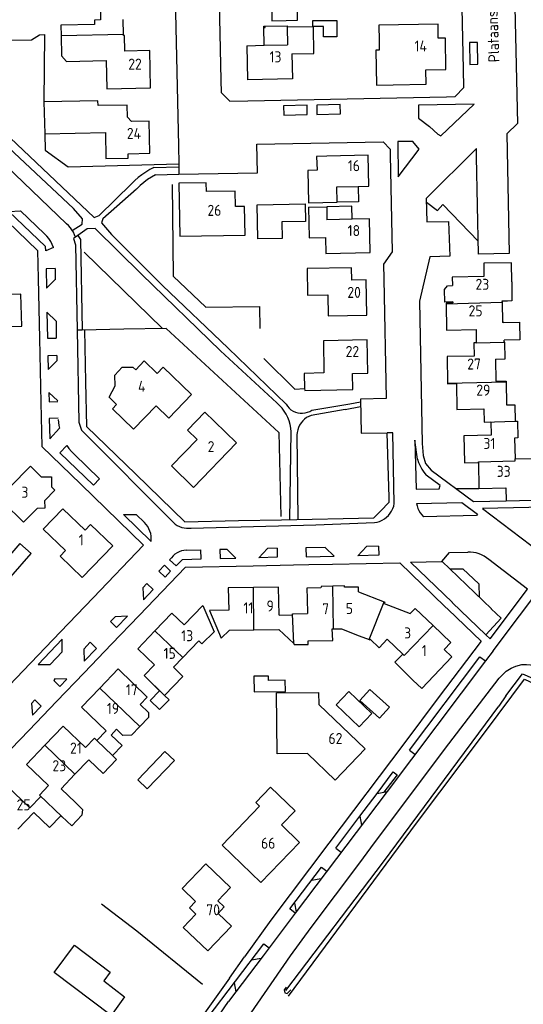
# Model space of a CAD drawing. Header units: metres. Extents: x 226218 to 240385, y 439369 to 449677.
# Tile 188 of 256: x 235396 to 235510, y 443989 to 444212. Entities that reach past the tile are written whole.
import ezdxf

# ---------------------------------------------------------------- set-up
doc = ezdxf.new("R2010")
doc.units = ezdxf.units.M
doc.header["$MEASUREMENT"] = 0
for name, color, linetype in [('BIJGEBOUW', 4, 'Continuous'), ('DAKRAND', 4, 'Continuous'), ('DAKRAND-BYG', 4, 'Continuous'), ('HEG', 253, 'Continuous'), ('HEK', 253, 'Continuous'), ('HOOFDGEBOUW', 4, 'Continuous'), ('HOUTWAL', 253, 'Continuous'), ('HUISNUMMER', 253, 'Continuous'), ('INSTEEKSLOOT', 153, 'Continuous'), ('KANTVERH', 253, 'Continuous'), ('MIDSLTGREPPEL', 253, 'Continuous'), ('OVERVBOUW', 253, 'Continuous'), ('RASTER', 253, 'Continuous'), ('STRAATNAAM', 253, 'Continuous'), ('TUSSENMUUR', 253, 'Continuous')]:
    doc.layers.add(name, color=color, linetype=linetype)
doc.styles.get("Standard").update_dxf_attribs({"font": 'iso.shx'})

msp = doc.modelspace()

# ---------------------------------------------------------------- linework, layer by layer
at = {"layer": 'BIJGEBOUW'}
for points in [[(235470.42, 444059.97), (235467.56, 444056.95), (235472.81, 444051.96)], [(235472.81, 444051.96), (235475.68, 444054.98), (235470.42, 444059.97)]]:
    msp.add_lwpolyline(points, dxfattribs=at)
at = {"layer": 'DAKRAND'}
for p, q in [((235401.21, 444193.77), (235401.37, 444186.48)), ((235401.37, 444186.48), (235415.16, 444186.78)), ((235505.22, 444148.3), (235505.31, 444143.67)), ((235506.13, 444130.26), (235506.27, 444125.01)), ((235508.09, 444117.49), (235508.19, 444112.77))]:
    msp.add_line(p, q, dxfattribs=at)
for points in [[(235456.18, 444212.21), (235458.81, 444212.26), (235458.65, 444221.21)], [(235413.94, 444217.87), (235414.05, 444212.34), (235412.67, 444212.31), (235412.69, 444211.33), (235405.06, 444211.17), (235405.11, 444208.75)], [(235405.11, 444208.75), (235405.2, 444204.19), (235406.35, 444202.95), (235415.32, 444203.13)], [(235477.34, 444207.61), (235477.36, 444205.52), (235476.6, 444205.51), (235476.72, 444197.57), (235480.53, 444197.64)], [(235413.49, 444192.9), (235413.47, 444194.03), (235401.21, 444193.77)], [(235465.45, 444181.42), (235463.13, 444181.39), (235463.21, 444178.26)], [(235461.28, 444169.84), (235461.44, 444162.88), (235465.17, 444162.95)], [(235507.46, 444152.92), (235507.47, 444148.59), (235506.45, 444148.56), (235505.21, 444148.53), (235505.22, 444148.3)], [(235494.03, 444148.35), (235492.27, 444148.29), (235492.16, 444151.2), (235492.83, 444152), (235493.95, 444152.06)], [(235505.64, 444143.68), (235509.17, 444143.76), (235509.25, 444139.79), (235505.72, 444139.72)], [(235503.74, 444135.41), (235503.85, 444130.36), (235506.13, 444130.37), (235506.13, 444130.26)], [(235508.19, 444112.77), (235511.99, 444112.85), (235512.11, 444107.13)], [(235399.72, 444101.6), (235401.47, 444101.62), (235401.42, 444103.34)], [(235461.2, 444071.43), (235466.79, 444071.57), (235466.68, 444074.17)], [(235482.67, 444068.45), (235480.86, 444066.62), (235484.99, 444062.58)], [(235461.08, 444045.88), (235454.17, 444045.81), (235454.04, 444059.68), (235463.57, 444059.77), (235463.63, 444056.99)], [(235423.04, 444057.02), (235424.95, 444055.23), (235424.98, 444054.05), (235423, 444052.01)], [(235423, 444052.01), (235421.08, 444050.03), (235419.15, 444050), (235417.71, 444051.39)], [(235408.34, 444034.76), (235409.94, 444033.19), (235409.77, 444031.9), (235407.56, 444029.49), (235405.25, 444031.61)]]:
    msp.add_lwpolyline(points, dxfattribs=at)
at = {"layer": 'DAKRAND-BYG'}
for points in [[(235462.27, 444212.2), (235467.68, 444212.25), (235467.71, 444208.54), (235464.67, 444208.51), (235464.65, 444210.86), (235462.28, 444210.84), (235462.27, 444212.2)], [(235460.58, 444166.64), (235455.2, 444166.54), (235455.27, 444162.76), (235449.76, 444162.66), (235449.62, 444170.41), (235460.51, 444170.61), (235460.58, 444166.64)], [(235393.7, 444086), (235398.29, 444091.25), (235395.69, 444093.52), (235391.1, 444088.27), (235393.7, 444086)], [(235455.99, 444062.53), (235452.18, 444062.48), (235452.17, 444063.46), (235448.9, 444063.42), (235448.94, 444059.88), (235456.02, 444059.96), (235455.99, 444062.53)], [(235477.43, 444053.9), (235472.97, 444057.92), (235475.23, 444060.43), (235479.69, 444056.41), (235477.43, 444053.9)], [(235428.68, 444046.37), (235422.5, 444039.94), (235424.67, 444037.85), (235430.86, 444044.28), (235428.68, 444046.37)], [(235419.5, 443990.71), (235416.45, 443986.43), (235403.52, 443996.24), (235408.12, 444002.43), (235416.24, 443996.32), (235414.78, 443994.29), (235419.5, 443990.71)]]:
    msp.add_lwpolyline(points, dxfattribs=at)
at = {"layer": 'HEG'}
for points in [[(235379.16, 444208.23), (235383.17, 444208.28), (235383.17, 444207.65), (235398.35, 444207.81), (235400.22, 444208.97), (235401.31, 444209.01), (235401.21, 444193.77)], [(235401.37, 444186.48), (235401.46, 444182.81), (235406.7, 444179.02), (235431.8, 444179.71)], [(235430.34, 444175), (235430.58, 444154.19), (235437.95, 444147.2), (235450.12, 444147.31), (235450.2, 444142.36)]]:
    msp.add_lwpolyline(points, dxfattribs=at)
at = {"layer": 'HEK'}
for points in [[(235428.99, 444142.33), (235454.56, 444118.71), (235454.98, 444099.66)], [(235451.16, 444135.54), (235458.18, 444128.55), (235460.4, 444128.72)]]:
    msp.add_lwpolyline(points, dxfattribs=at)
at = {"layer": 'HOOFDGEBOUW'}
for p, q in [((235419.27, 444209.03), (235419.2, 444212.45)), ((235451.14, 444210.6), (235451.13, 444210.92)), ((235451.13, 444210.92), (235451.45, 444210.92)), ((235456.42, 444210.7), (235456.48, 444206.69)), ((235419.28, 444208.79), (235419.27, 444209.03)), ((235419.47, 444208.8), (235419.28, 444208.79)), ((235419.54, 444205.29), (235419.47, 444208.8)), ((235447.24, 444206.51), (235451.21, 444206.59)), ((235447.24, 444206.51), (235447.4, 444198.77)), ((235451.21, 444206.59), (235456.48, 444206.69)), ((235467.7, 444174.49), (235472.56, 444174.59)), ((235467.77, 444170.98), (235467.7, 444174.49)), ((235472.56, 444174.59), (235474.98, 444174.65)), ((235461.26, 444170.84), (235467.77, 444170.98)), ((235461.28, 444169.84), (235465.42, 444169.93)), ((235465.42, 444169.93), (235465.47, 444167)), ((235471.18, 444167.12), (235465.47, 444167)), ((235505.64, 444143.68), (235505.31, 444143.67)), ((235499.32, 444142.1), (235499.38, 444139.1)), ((235505.73, 444139.27), (235505.72, 444139.72)), ((235423.97, 444134.99), (235426.92, 444132.15)), ((235471.29, 444132.14), (235474.78, 444132.21)), ((235501.08, 444124.11), (235501.15, 444121.12)), ((235439.92, 444121.24), (235437.74, 444123.33)), ((235444.96, 444116.4), (235439.92, 444121.24)), ((235393.49, 444106.34), (235398.12, 444111.12)), ((235403.71, 444105.68), (235401.42, 444103.34)), ((235460.97, 444081.03), (235461.03, 444077.64)), ((235472.66, 444082.55), (235478.48, 444080.3)), ((235457.68, 444077.57), (235461.03, 444077.64)), ((235443.3, 444073.9), (235448.9, 444073.99)), ((235448.9, 444073.99), (235454.51, 444074.07)), ((235454.51, 444074.07), (235457.98, 444070.87)), ((235466.68, 444074.17), (235466.94, 444074.17)), ((235466.94, 444074.17), (235468.78, 444074.21)), ((235468.78, 444074.21), (235472.82, 444072.63)), ((235472.82, 444072.63), (235475.09, 444071.74)), ((235436.36, 444071.44), (235432.72, 444067.66)), ((235477.32, 444069.91), (235479.16, 444071.82)), ((235479.16, 444071.82), (235482.67, 444068.45)), ((235432.72, 444067.66), (235430.61, 444065.47)), ((235423.95, 444063.57), (235426.33, 444065.99)), ((235430.61, 444065.47), (235432.77, 444063.38)), ((235418.07, 444065.08), (235413.91, 444060.76)), ((235432.77, 444063.38), (235428.6, 444059.05)), ((235463.63, 444056.99), (235474.15, 444046.94)), ((235413.22, 444048.89), (235415.33, 444051.07)), ((235416.46, 444050.08), (235417.71, 444051.39)), ((235408.23, 444041.19), (235411.39, 444044.47)), ((235405.08, 444037.92), (235408.23, 444041.19)), ((235408.34, 444034.76), (235405.08, 444037.92)), ((235395.24, 444028.72), (235398.92, 444032.55))]:
    msp.add_line(p, q, dxfattribs=at)
for points in [[(235452.92, 444215.48), (235452.98, 444212.15), (235456.18, 444212.21)], [(235451.14, 444210.6), (235451.46, 444210.6), (235451.45, 444210.92)], [(235457.5, 444204.69), (235462.52, 444204.76), (235462.43, 444210.79), (235456.42, 444210.7)], [(235480.53, 444197.64), (235487.96, 444197.77), (235487.95, 444201.01), (235492.48, 444201.1), (235492.35, 444208.18), (235490.75, 444208.18), (235490.69, 444211.39), (235477.28, 444211.15), (235477.34, 444207.61)], [(235425.42, 444196.92), (235425.25, 444205.41), (235419.54, 444205.29)], [(235457.5, 444204.69), (235457.61, 444198.96), (235447.4, 444198.77)], [(235415.32, 444203.13), (235415.45, 444196.72), (235425.42, 444196.92)], [(235421.1, 444189.29), (235420.16, 444190.28), (235420.1, 444193.04), (235413.49, 444192.9)], [(235425.26, 444182.11), (235425.1, 444189.38), (235421.1, 444189.29)], [(235415.16, 444186.78), (235415.29, 444180.91), (235420.34, 444181.02), (235420.32, 444182), (235425.26, 444182.11)], [(235474.98, 444174.65), (235474.83, 444181.63), (235465.45, 444181.42)], [(235463.21, 444178.26), (235461.1, 444178.21), (235461.26, 444170.84)], [(235446.89, 444163.55), (235446.78, 444170.05), (235444.67, 444170.02), (235444.61, 444173.53), (235438.1, 444173.42), (235438.07, 444175.42), (235431.86, 444175.31), (235432.09, 444163.3), (235446.89, 444163.55)], [(235475.26, 444159.61), (235475.12, 444167.2), (235471.18, 444167.12)], [(235465.17, 444162.95), (235465.23, 444159.39), (235475.26, 444159.61)], [(235507.46, 444152.92), (235507.37, 444157.27), (235501.07, 444157.14), (235501.13, 444154.14)], [(235471.1, 444153.31), (235471.04, 444156.08), (235460.94, 444155.92), (235461.03, 444149.93), (235465.69, 444150.01)], [(235474.54, 444145.38), (235474.4, 444153.4), (235471.1, 444153.31)], [(235501.13, 444154.14), (235493.91, 444153.99), (235493.95, 444152.06)], [(235386.17, 444142.64), (235396.16, 444142.89), (235395.98, 444150.09), (235393.48, 444150.03)], [(235465.69, 444150.01), (235465.78, 444145.22), (235474.54, 444145.38)], [(235494.03, 444148.35), (235494.03, 444148.14), (235492.51, 444148.11), (235492.52, 444147.96)], [(235492.52, 444147.96), (235492.64, 444141.96), (235499.32, 444142.1)], [(235474.78, 444132.21), (235474.62, 444139.75), (235464.66, 444139.52), (235464.77, 444132.27)], [(235499.38, 444139.1), (235499.38, 444139.1), (235498.8, 444139.09), (235498.86, 444136.08)], [(235503.74, 444135.41), (235505.92, 444135.46), (235505.84, 444139.27), (235505.73, 444139.27)], [(235426.67, 444124.8), (235421.53, 444119.49), (235416.78, 444124.11), (235417.7, 444125.08), (235416, 444126.72), (235417.35, 444129.31), (235417.28, 444131.77), (235418.96, 444133.54), (235421.39, 444133.59), (235422.03, 444132.98), (235423.97, 444134.99)], [(235498.86, 444136.08), (235492.73, 444135.96), (235492.86, 444129.95)], [(235426.92, 444132.15), (235428.29, 444133.53), (235434.69, 444127.35)], [(235464.77, 444132.27), (235460.33, 444132.15), (235460.4, 444128.72)], [(235460.4, 444128.72), (235460.41, 444128.29), (235471.32, 444128.51), (235471.29, 444132.14)], [(235492.86, 444129.95), (235492.86, 444129.79), (235494.85, 444129.83), (235494.97, 444123.99), (235501.08, 444124.11)], [(235434.69, 444127.35), (235429.54, 444122.02), (235426.67, 444124.8)], [(235506.27, 444125.01), (235508.14, 444125.05), (235508.22, 444121.29)], [(235437.74, 444123.33), (235433.82, 444119.26), (235435.97, 444117.18)], [(235508.22, 444121.29), (235508.22, 444121.29), (235508.72, 444121.3), (235508.8, 444117.51), (235508.09, 444117.49)], [(235501.15, 444121.12), (235501.15, 444121.12), (235502.65, 444121.15), (235502.72, 444118.14)], [(235435.97, 444117.18), (235430.14, 444111.18), (235435.17, 444106.29), (235444.96, 444116.4)], [(235502.72, 444118.14), (235496.57, 444118.01), (235496.69, 444112.02)], [(235398.12, 444111.12), (235400.6, 444108.7), (235402.9, 444108.71), (235402.93, 444106.43), (235403.71, 444105.68)], [(235496.69, 444112.02), (235496.7, 444111.84), (235499.85, 444111.9)], [(235499.85, 444111.9), (235499.97, 444106.06), (235506.11, 444106.19)], [(235506.11, 444106.19), (235506.17, 444103.22), (235512.2, 444103.35), (235512.11, 444107.13)], [(235399.72, 444101.6), (235396.58, 444098.38), (235392.07, 444102.77)], [(235416.83, 444093.03), (235409.9, 444085.81), (235404.86, 444090.66), (235406.1, 444091.96), (235401.05, 444096.8), (235405.49, 444101.4), (235410.56, 444096.59), (235411.8, 444097.86), (235416.83, 444093.03)], [(235448.77, 444083.57), (235443.07, 444083.49), (235443.15, 444078.39)], [(235454.58, 444077.27), (235454.46, 444083.65), (235448.77, 444083.57)], [(235466.77, 444083.88), (235464.12, 444083.83), (235464.11, 444083.5), (235460.93, 444083.44), (235460.97, 444081.03)], [(235472.66, 444082.55), (235472.64, 444083.67), (235469.45, 444083.61), (235469.43, 444083.92), (235466.77, 444083.88)], [(235433.01, 444075.1), (235437.26, 444079.46), (235439.83, 444073.51), (235437.08, 444070.75), (235436.36, 444071.44)], [(235478.48, 444080.3), (235478.58, 444080.26), (235478.48, 444079.95), (235484.38, 444077.67)], [(235484.38, 444077.67), (235485.53, 444078.84), (235489.57, 444074.96)], [(235433.01, 444075.1), (235430.27, 444077.74), (235426.41, 444073.72)], [(235443.15, 444078.39), (235438.81, 444078.34), (235441.47, 444072.05), (235443.3, 444073.9)], [(235454.58, 444077.27), (235457.69, 444077.33), (235457.68, 444077.57)], [(235489.57, 444074.96), (235493.6, 444071.09), (235492.07, 444069.5)], [(235426.41, 444073.72), (235422.55, 444069.69), (235426.33, 444065.99)], [(235457.98, 444070.87), (235457.98, 444070.86), (235457.99, 444070.6), (235461.21, 444070.66), (235461.2, 444071.43)], [(235475.09, 444071.74), (235475.21, 444071.69), (235475.27, 444071.84), (235477.32, 444069.91)], [(235492.07, 444069.5), (235493.84, 444067.81), (235486.98, 444060.66), (235484.99, 444062.58)], [(235423.04, 444057.02), (235424.64, 444058.72), (235418.07, 444065.08)], [(235428.6, 444059.05), (235428.6, 444059.05), (235429.61, 444058.07), (235427.46, 444055.85), (235425.31, 444057.94), (235427.47, 444060.14), (235423.95, 444063.57)], [(235413.91, 444060.76), (235409.76, 444056.44), (235415.33, 444051.07)], [(235410.6, 444047.25), (235405.58, 444052.08), (235401.42, 444047.76)], [(235416.79, 444045.45), (235418.95, 444047.71), (235416.46, 444050.08)], [(235401.42, 444047.76), (235397.25, 444043.44), (235402.27, 444038.62)], [(235410.6, 444047.25), (235412.68, 444049.41), (235413.22, 444048.89)], [(235411.39, 444044.47), (235414.63, 444041.39), (235417.7, 444044.57), (235416.79, 444045.45)], [(235474.15, 444046.94), (235467.37, 444039.88), (235461.08, 444045.88)], [(235398, 444033.58), (235392.7, 444038.68), (235388.95, 444034.79)], [(235400.22, 444036.46), (235400.21, 444036.47), (235402.27, 444038.62)], [(235398, 444033.58), (235400.49, 444036.18), (235400.22, 444036.46)], [(235455.11, 444029.7), (235458.24, 444032.92), (235452.64, 444038.28), (235449.33, 444034.82), (235450.17, 444033.99)], [(235398.92, 444032.55), (235402.49, 444029.08), (235405.07, 444031.75), (235405.25, 444031.61)], [(235450.48, 444016.63), (235441.64, 444025.13), (235450.17, 444033.99)], [(235455.11, 444029.7), (235459.22, 444025.71), (235450.48, 444016.63)], [(235443.78, 444006.73), (235440.76, 444009.63), (235442.1, 444011.08), (235440.71, 444012.46), (235443.6, 444015.5), (235437.96, 444020.88), (235432.58, 444015.25), (235435.61, 444012.35), (235434.22, 444010.9), (235435.72, 444009.48), (235432.81, 444006.45), (235438.38, 444001.1), (235443.78, 444006.73)]]:
    msp.add_lwpolyline(points, dxfattribs=at)
at = {"layer": 'HOUTWAL'}
msp.add_lwpolyline([(235414.27, 444011.78), (235422.3, 444005.64), (235437.24, 443993.53)], dxfattribs=at)
at = {"layer": 'INSTEEKSLOOT'}
msp.add_lwpolyline([(235456.2, 443992.89), (235455.74, 443992.27), (235455.94, 443991.63), (235456.47, 443991.48), (235457.25, 443992.25)], dxfattribs=at)
at = {"layer": 'KANTVERH'}
for p, q in [((235360.25, 444210.22), (235406.34, 444166.09)), ((235372.93, 444202.17), (235407.88, 444169.58)), ((235382.55, 444195.93), (235412.64, 444167.55)), ((235431.72, 444183.78), (235431.8, 444179.71)), ((235449.66, 444177.69), (235449.55, 444184.14)), ((235499.46, 444181.27), (235499.45, 444183.17)), ((235431.8, 444179.71), (235431.85, 444177.34)), ((235426.17, 444178.86), (235431.82, 444178.99)), ((235426.57, 444177.22), (235431.86, 444177.34)), ((235431.85, 444177.34), (235449.66, 444177.69)), ((235421.06, 444175.13), (235413.76, 444167.94)), ((235422.22, 444173.97), (235414.56, 444167.21)), ((235488.05, 444170.97), (235490.58, 444169.08)), ((235490.58, 444169.08), (235491.78, 444170.45)), ((235491.78, 444170.45), (235499.84, 444162.17)), ((235389.32, 444170.04), (235399.74, 444160.02)), ((235395.89, 444169.02), (235401.32, 444163.83)), ((235409.99, 444167.21), (235407.88, 444169.58)), ((235407.63, 444164.61), (235409.89, 444166)), ((235409.89, 444166), (235409.99, 444167.21)), ((235412.64, 444167.55), (235413.76, 444167.94)), ((235414.56, 444167.21), (235414.25, 444166.28)), ((235414.25, 444166.28), (235416.55, 444163.66)), ((235411.04, 444164.96), (235408.93, 444163.42)), ((235412.86, 444165), (235411.04, 444164.96)), ((235423.32, 444154.64), (235412.86, 444165)), ((235416.55, 444163.66), (235428.14, 444152.07)), ((235408.93, 444163.42), (235408.39, 444163.03)), ((235399.74, 444160.02), (235399.88, 444153.66)), ((235403.73, 444155.95), (235403.77, 444153.37)), ((235399.88, 444153.66), (235400.16, 444140.08)), ((235441.28, 444137.3), (235423.32, 444154.64)), ((235428.14, 444152.07), (235443.04, 444137.86)), ((235403.94, 444144), (235404, 444140.13)), ((235409.02, 444141.97), (235408.71, 444141.97)), ((235409.85, 444141.99), (235409.02, 444141.97)), ((235400.16, 444140.08), (235400.5, 444125.58)), ((235454.11, 444125.46), (235441.28, 444137.3)), ((235443.04, 444137.86), (235456.17, 444125.15)), ((235404.09, 444136.2), (235404.12, 444134.99)), ((235470.64, 444125.21), (235473.08, 444125.73)), ((235400.5, 444125.58), (235400.73, 444115.57)), ((235469.64, 444123.96), (235461.91, 444122.63)), ((235462.06, 444123.83), (235470.64, 444125.21)), ((235469.64, 444123.96), (235473.1, 444124.61)), ((235457.02, 444099), (235457.33, 444118.91)), ((235458.64, 444118.18), (235458.82, 444099.04)), ((235479.56, 444103.97), (235479.12, 444118.7)), ((235485.43, 444117.01), (235485.71, 444105.91)), ((235486.01, 444112.71), (235485.43, 444117.01)), ((235400.73, 444115.57), (235409.54, 444107.04)), ((235408.06, 444113.8), (235413.8, 444108.21)), ((235494.72, 444106.03), (235499.9, 444106.05)), ((235498.71, 444103.07), (235506.17, 444103.22)), ((235503.2, 444069.22), (235527.97, 444102.2)), ((235422.11, 444100.17), (235424.01, 444098.32)), ((235422.11, 444100.17), (235422.14, 444100.17)), ((235487.4, 444099.63), (235487.31, 444099.63)), ((235442.79, 444092.21), (235441.18, 444092.17)), ((235454.13, 444092.46), (235451.93, 444092.39)), ((235465.06, 444092.64), (235460.64, 444092.59)), ((235477.2, 444092.92), (235474.42, 444092.86)), ((235429.73, 444089.86), (235430.17, 444090.32)), ((235433.55, 444092.05), (235436.85, 444092.11)), ((235422.79, 444077.18), (235433.36, 444088.18)), ((235428.55, 444088.64), (235427.27, 444087.29)), ((235433.36, 444088.18), (235448.7, 444088.5)), ((235448.7, 444088.5), (235457.88, 444088.69)), ((235466.69, 444088.87), (235482, 444089.17)), ((235493.4, 444087.78), (235502.81, 444078.71)), ((235424.6, 444084.49), (235423.66, 444083.53)), ((235417.35, 444076.95), (235416.28, 444075.85)), ((235416.55, 444070.71), (235422.79, 444077.18)), ((235493.01, 444078.55), (235500.45, 444071.4)), ((235405.37, 444071.82), (235399.86, 444066.07)), ((235405.36, 444068.98), (235405.37, 444071.82)), ((235411.7, 444071.13), (235410.24, 444069.59)), ((235410.32, 444064.22), (235416.55, 444070.71)), ((235402.59, 444066.09), (235405.36, 444068.98)), ((235484.23, 444046.66), (235500.2, 444067.81)), ((235500.2, 444067.81), (235501.46, 444066.92)), ((235503.2, 444069.22), (235501.46, 444066.92)), ((235399.86, 444066.07), (235402.59, 444066.09)), ((235501.46, 444066.92), (235479.11, 444037.31)), ((235404.05, 444057.71), (235410.32, 444064.22)), ((235397.82, 444051.23), (235404.05, 444057.71)), ((235484.23, 444046.66), (235485.46, 444045.73)), ((235476.84, 444036.86), (235480.53, 444041.74)), ((235479.11, 444037.31), (235458.25, 444009.66)), ((235472.93, 444031.67), (235476.84, 444036.86)), ((235476.84, 444036.86), (235478.36, 444037.16)), ((235478.36, 444037.16), (235479.11, 444037.31)), ((235467.46, 444024.42), (235472.93, 444031.67)), ((235472.93, 444031.67), (235473.33, 444029.64)), ((235467.46, 444024.42), (235468.7, 444023.49)), ((235457.07, 444010.64), (235464.21, 444020.11)), ((235464.21, 444020.11), (235465.45, 444019.18)), ((235461.97, 444017.14), (235464.17, 444017.51)), ((235458.07, 444011.97), (235458.48, 444009.97)), ((235458.25, 444009.66), (235450.96, 444000)), ((235458.25, 444009.66), (235457.07, 444010.64)), ((235451.11, 444002.75), (235452.36, 444001.81)), ((235440.19, 443975.36), (235457.17, 444000)), ((235450.96, 444000), (235443.12, 443989.61)), ((235443.32, 443994.94), (235446.78, 443999.79)), ((235448.33, 443999.06), (235450.56, 443999.47)), ((235444.42, 443993.87), (235444.81, 443991.84)), ((235440.02, 443985.12), (235443.12, 443989.61))]:
    msp.add_line(p, q, dxfattribs=at)
for points in [[(235439.49, 444291.35), (235439.99, 444262.38), (235440.36, 444244.55), (235441.4, 444198.65), (235441.46, 444195.91), (235443.44, 444193.94), (235447.49, 444194.02), (235492.59, 444194.9), (235494.59, 444194.94), (235496.57, 444197.03), (235496.48, 444201.18), (235495.59, 444242.87), (235495.08, 444266.96), (235497.33, 444267)], [(235418.6, 444263.06), (235421.25, 444263.1), (235425.12, 444263.15), (235430.05, 444261.08), (235431.72, 444183.78)], [(235505.57, 444262.93), (235505.6, 444256.77), (235507.24, 444254.95), (235508.76, 444188.88), (235506.3, 444186.54), (235506.85, 444159.34), (235499.9, 444159.19), (235499.46, 444181.27)], [(235499.75, 444202.3), (235499.65, 444207.25), (235497.85, 444207.21), (235497.95, 444202.26), (235499.75, 444202.3)], [(235460.98, 444190.88), (235460.94, 444192.98), (235455.61, 444192.87), (235455.66, 444190.77), (235460.98, 444190.88)], [(235468.53, 444191.03), (235468.49, 444193.13), (235463.16, 444193.02), (235463.2, 444190.92), (235468.53, 444191.03)], [(235498.89, 444193.27), (235486.23, 444193.03), (235486.28, 444190.03), (235488.77, 444188.17), (235490.62, 444186.41), (235491.29, 444186.02), (235498.89, 444193.27)], [(235449.55, 444184.14), (235478.2, 444184.7), (235479.81, 444183), (235479.84, 444181.75), (235480.25, 444159.72), (235478.34, 444156.9), (235478.4, 444153.5), (235478.88, 444126.45), (235473.07, 444126.33), (235473.2, 444118.59), (235479.12, 444118.7)], [(235486.38, 444183.05), (235485, 444184.8), (235481.55, 444184.77), (235481.64, 444176.74), (235486.38, 444183.05)], [(235499.45, 444183.17), (235488.03, 444171.86), (235488.14, 444166.52), (235493.09, 444166.62)], [(235426.17, 444178.86), (235425.23, 444178.38), (235424.32, 444177.84), (235423.44, 444177.24), (235422.61, 444176.59), (235421.81, 444175.88), (235421.06, 444175.13)], [(235426.57, 444177.22), (235425.62, 444176.7), (235424.71, 444176.12), (235423.85, 444175.47), (235423.03, 444174.77), (235422.26, 444174)], [(235403.37, 444160.74), (235401.62, 444159.94), (235401.57, 444160.91), (235393.23, 444168.91), (235395.89, 444169.02)], [(235408.39, 444163.03), (235408.17, 444163.61), (235407.89, 444164.17), (235407.57, 444164.7), (235407.2, 444165.2), (235406.79, 444165.67), (235406.34, 444166.09)], [(235493.09, 444166.62), (235493.36, 444158.73), (235488.82, 444158.63), (235486.47, 444148.54), (235487.09, 444116.21), (235487.35, 444113.55), (235487.83, 444111.68), (235489.1, 444110.2), (235498.73, 444103.07)], [(235403.37, 444160.74), (235403.09, 444161.43), (235402.74, 444162.09), (235402.32, 444162.72), (235401.85, 444163.3), (235401.32, 444163.83)], [(235408.39, 444163.03), (235407.9, 444162.72), (235408.34, 444161.34), (235408.71, 444141.97)], [(235408.93, 444163.42), (235409.47, 444162.53), (235409.85, 444141.99)], [(235403.73, 444155.95), (235401.67, 444155.85), (235401.78, 444151.5), (235403.76, 444153.46)], [(235403.94, 444144), (235401.86, 444146.02), (235402.01, 444140.15), (235404, 444140.13)], [(235408.71, 444141.97), (235409.12, 444121.05), (235409.74, 444119.26), (235431.02, 444097.97)], [(235428.99, 444142.33), (235419.33, 444142.17), (235409.85, 444141.99)], [(235410.39, 444142), (235410.61, 444130.22), (235410.88, 444120.07), (235422.04, 444109.26), (235433.16, 444098.49), (235445.35, 444098.74), (235455.16, 444098.95)], [(235410.39, 444142), (235410.61, 444130.22), (235410.88, 444120.07), (235422.04, 444109.26)], [(235404.09, 444136.2), (235402.11, 444136.12), (235402.17, 444133.02), (235404.12, 444134.99)], [(235404.35, 444125.94), (235402.29, 444127.82), (235402.36, 444125.71), (235404.36, 444125.74)], [(235457.33, 444118.91), (235457.25, 444119.74), (235457.09, 444120.56), (235456.86, 444121.36), (235456.56, 444122.14), (235456.19, 444122.88), (235455.76, 444123.6), (235455.26, 444124.27), (235454.71, 444124.89), (235454.11, 444125.46)], [(235456.17, 444125.15), (235456.49, 444124.68), (235456.87, 444124.27), (235457.3, 444123.9), (235457.77, 444123.6), (235458.29, 444123.37), (235458.83, 444123.21), (235459.39, 444123.13), (235459.95, 444123.12), (235460.51, 444123.18), (235461.05, 444123.33), (235461.57, 444123.54), (235462.06, 444123.83)], [(235404.45, 444121.97), (235402.41, 444121.92), (235402.51, 444117.32), (235404.73, 444119.69)], [(235404.46, 444121.71), (235404.51, 444121.03), (235404.6, 444120.35), (235404.73, 444119.69)], [(235461.91, 444122.63), (235461.37, 444122.4), (235460.86, 444122.11), (235460.39, 444121.76), (235459.96, 444121.36), (235459.59, 444120.91), (235459.27, 444120.42), (235459.02, 444119.89), (235458.82, 444119.34), (235458.7, 444118.76), (235458.64, 444118.18)], [(235480.75, 444102.63), (235480.4, 444118.7), (235479.12, 444118.7)], [(235413.8, 444108.21), (235412.43, 444106.78), (235404.82, 444114.1), (235406.39, 444115.8)], [(235406.39, 444115.8), (235406.89, 444115.09), (235407.45, 444114.42), (235408.06, 444113.8)], [(235486.01, 444112.71), (235486.27, 444111.91), (235486.61, 444111.14), (235487.01, 444110.41), (235487.49, 444109.71), (235488.02, 444109.06)], [(235485.71, 444105.91), (235490.92, 444105.97), (235491.14, 444106.69), (235488.02, 444109.06)], [(235409.54, 444107.04), (235423.83, 444093.19), (235412.4, 444081.22), (235404.98, 444073.49)], [(235477.6, 444100.91), (235479.6, 444102.96), (235479.56, 444103.97)], [(235476.24, 444098.28), (235476.84, 444098.4), (235477.42, 444098.58), (235477.98, 444098.83), (235478.5, 444099.14), (235478.99, 444099.51), (235479.43, 444099.93), (235479.81, 444100.4), (235480.14, 444100.91), (235480.41, 444101.46), (235480.62, 444102.03), (235480.75, 444102.63)], [(235485.82, 444102.66), (235496.11, 444102.88), (235499.65, 444100.23), (235499.41, 444099.87), (235487.4, 444099.63)], [(235485.82, 444102.66), (235485.93, 444102.09), (235486.11, 444101.53), (235486.35, 444101.01), (235486.65, 444100.51), (235487, 444100.04), (235487.4, 444099.63)], [(235525.32, 444102.03), (235500.77, 444101.51), (235516.19, 444089.88), (235525.32, 444102.03)], [(235425.53, 444094.04), (235419.28, 444100.11), (235422.11, 444100.17)], [(235455.17, 444098.96), (235476.12, 444099.4), (235477.6, 444100.91)], [(235425.53, 444094.04), (235425.57, 444094.63), (235425.54, 444095.22), (235425.44, 444095.79), (235425.28, 444096.36), (235425.05, 444096.9), (235424.76, 444097.41), (235424.41, 444097.89), (235424.01, 444098.32)], [(235431.02, 444097.97), (235431.48, 444097.66), (235431.97, 444097.41), (235432.48, 444097.22), (235433.01, 444097.09), (235433.56, 444097.02), (235434.11, 444097.01), (235434.65, 444097.06)], [(235434.65, 444097.06), (235462.92, 444097.76), (235476.24, 444098.28)], [(235441.18, 444092.17), (235441.23, 444090.16), (235444.81, 444090.21), (235442.79, 444092.21)], [(235454.13, 444092.46), (235454.17, 444090.43), (235450, 444090.33), (235451.93, 444092.39)], [(235460.64, 444092.59), (235460.71, 444090.54), (235467.1, 444090.66), (235465.06, 444092.64)], [(235477.2, 444092.92), (235477.26, 444090.88), (235472.46, 444090.77), (235474.42, 444092.86)], [(235429.73, 444089.86), (235431.19, 444088.46), (235432.63, 444089.95), (235436.89, 444090.05), (235436.85, 444092.11)], [(235433.55, 444092.05), (235432.99, 444092), (235432.44, 444091.88), (235431.92, 444091.68), (235431.42, 444091.43), (235430.96, 444091.11), (235430.54, 444090.74), (235430.17, 444090.32)], [(235491.59, 444089.5), (235493.27, 444091.53), (235497.45, 444091.6)], [(235502.22, 444089.91), (235501.72, 444090.31), (235501.17, 444090.67), (235500.6, 444090.97), (235500, 444091.21), (235499.38, 444091.4), (235498.74, 444091.53), (235498.1, 444091.6), (235497.45, 444091.6)], [(235427.27, 444087.29), (235428.73, 444085.92), (235429.97, 444087.24), (235428.55, 444088.64)], [(235457.88, 444088.69), (235461.34, 444088.76), (235466.69, 444088.87)], [(235482, 444089.17), (235492.27, 444079.26), (235493.01, 444078.55)], [(235493.94, 444080.15), (235484.44, 444089.29), (235491.58, 444089.49)], [(235491.61, 444089.49), (235493.37, 444087.78), (235496.37, 444087.82)], [(235496.35, 444087.8), (235499.92, 444084.37), (235500.02, 444081.41)], [(235501.52, 444072.84), (235502.56, 444071.92), (235511.04, 444083.18), (235502.22, 444089.91)], [(235423.66, 444083.53), (235423.8, 444080.79), (235426.02, 444083.15), (235424.6, 444084.49)], [(235493.89, 444080.15), (235501.52, 444072.83), (235505.04, 444076.58), (235502.76, 444078.74)], [(235416.28, 444075.85), (235417.68, 444074.46), (235420.16, 444077.04), (235417.35, 444076.95)], [(235372.78, 444066.06), (235384.41, 444054.83), (235385.91, 444054.87), (235387.1, 444054.9), (235396.47, 444064.64), (235404.98, 444073.49)], [(235410.24, 444069.59), (235410.32, 444066.82), (235413.12, 444069.76), (235411.7, 444071.13)], [(235500.45, 444071.4), (235490.73, 444058.51), (235482.91, 444048.13), (235465.88, 444025.55), (235452.7, 444008.12), (235446.78, 443999.79)], [(235472.97, 444021.13), (235476.28, 444025.63), (235493.15, 444048.11), (235504.6, 444062.98), (235506.15, 444064.57), (235507.28, 444065.3), (235508.36, 444065.73), (235509.7, 444066.07), (235510.75, 444066.1), (235511.7, 444066.03), (235512.46, 444065.91), (235513.26, 444065.68), (235514.42, 444065.21)], [(235403.71, 444062.81), (235403.41, 444062.5), (235404.83, 444061.13), (235406.41, 444062.77), (235403.71, 444062.81)], [(235400.57, 444056.68), (235399.14, 444058.05), (235398.4, 444057.28), (235398.58, 444054.61), (235400.57, 444056.68)], [(235391.6, 444044.76), (235393.68, 444046.92), (235397.82, 444051.23)], [(235480.53, 444041.74), (235481.39, 444041.09), (235478.36, 444037.16)], [(235457.17, 444000), (235461.92, 444006.42), (235472.97, 444021.13)], [(235443.32, 443994.94), (235437.28, 443986.44), (235438.29, 443985.75), (235451.11, 444002.75)]]:
    msp.add_lwpolyline(points, dxfattribs=at)
at = {"layer": 'MIDSLTGREPPEL'}
msp.add_line((235506.12, 444058.97), (235504.5, 444056.67), dxfattribs=at)
for points in [[(235506.12, 444058.97), (235509.86, 444063.98), (235524.74, 444057.52), (235537.55, 444051.51), (235558.68, 444041.34), (235583.91, 444029.24)], [(235456.16, 443992.11), (235478.3, 444021.33), (235504.5, 444056.67)]]:
    msp.add_lwpolyline(points, dxfattribs=at)
at = {"layer": 'OVERVBOUW'}
for p, q in [((235451.21, 444206.59), (235451.14, 444210.6)), ((235451.45, 444210.92), (235456.41, 444211.02)), ((235456.41, 444211.02), (235456.42, 444210.7)), ((235472.56, 444174.59), (235472.64, 444171.09)), ((235472.64, 444171.09), (235467.77, 444170.98)), ((235471.11, 444170.06), (235465.42, 444169.93)), ((235471.18, 444167.12), (235471.11, 444170.06))]:
    msp.add_line(p, q, dxfattribs=at)
at = {"layer": 'RASTER'}
msp.add_line((235410.3, 444159.66), (235428.15, 444142.32), dxfattribs=at)
msp.add_lwpolyline([(235456.77, 443990.84), (235485.79, 444030.06), (235501.46, 444050.9), (235510.35, 444062.8), (235543.27, 444047.48), (235567.83, 444035.96), (235588.01, 444025.82), (235602.94, 444018.96), (235586.66, 443993.56)], dxfattribs=at)
at = {"layer": 'TUSSENMUUR'}
for p, q in [((235419.27, 444209.03), (235405.11, 444208.75)), ((235492.52, 444147.96), (235505.22, 444148.3)), ((235499.38, 444139.1), (235505.73, 444139.27)), ((235492.86, 444129.95), (235506.13, 444130.26)), ((235501.15, 444121.12), (235508.22, 444121.29)), ((235508.2, 444112.33), (235508.19, 444112.77)), ((235448.9, 444073.99), (235448.77, 444083.57)), ((235466.94, 444074.17), (235466.77, 444083.88)), ((235475.09, 444071.74), (235478.48, 444080.3)), ((235457.98, 444070.87), (235457.68, 444077.57)), ((235426.41, 444073.72), (235432.72, 444067.66)), ((235428.6, 444059.05), (235423.95, 444063.57)), ((235413.91, 444060.76), (235423, 444052.01)), ((235401.42, 444047.76), (235408.23, 444041.19)), ((235416.79, 444045.45), (235413.22, 444048.89)), ((235405.25, 444031.61), (235400.22, 444036.46))]:
    msp.add_line(p, q, dxfattribs=at)
for points in [[(235499.85, 444111.9), (235499.85, 444112.11), (235508.2, 444112.33)], [(235482.67, 444068.45), (235483.01, 444068.13), (235489.57, 444074.96)]]:
    msp.add_lwpolyline(points, dxfattribs=at)

# ---------------------------------------------------------------- texts
at = {"layer": 'HUISNUMMER'}
for s, p in [('14', (235485.35, 444205.18)), ('13', (235452.43, 444202.73)), ('22', (235420.35, 444201.07)), ('24', (235420.03, 444185.36)), ('16', (235470.22, 444178.03)), ('26', (235438.33, 444167.9)), ('18', (235470.17, 444163.3)), ('23', (235499.2, 444151.11)), ('20', (235470.1, 444149.29)), ('25', (235497.63, 444145.09)), ('22', (235469.71, 444135.87)), ('27', (235497.32, 444133.03)), ('4', (235422.57, 444127.97)), ('29', (235499.38, 444127.11)), ('2', (235438.38, 444114.28)), ('31', (235501, 444115)), ('33', (235504.02, 444108.67)), ('3', (235396.09, 444103.94)), ('1', (235409.09, 444093.12)), ('11', (235446.5, 444077.69)), ('9', (235451.75, 444078.13)), ('7', (235464.38, 444077.5)), ('5', (235469.75, 444077.56)), ('3', (235483, 444072)), ('13', (235432.38, 444071.38)), ('15', (235428.38, 444067.38)), ('1', (235487, 444068)), ('17', (235419.81, 444059.13)), ('19', (235415.5, 444054.88)), ('62', (235465.82, 444048.06)), ('21', (235407.13, 444045.88)), ('23', (235403.13, 444041.88)), ('25', (235395, 444033)), ('66', (235450.5, 444024.31)), ('70', (235438.06, 444009.19))]:
    msp.add_text(s, height=2.5, dxfattribs=at).set_placement(p)
at = {"layer": 'STRAATNAAM'}
msp.add_text('Plataanstraat', height=2.5, rotation=92.1211, dxfattribs=at).set_placement((235504.66, 444202.78))

doc.saveas('drawing.dxf')
